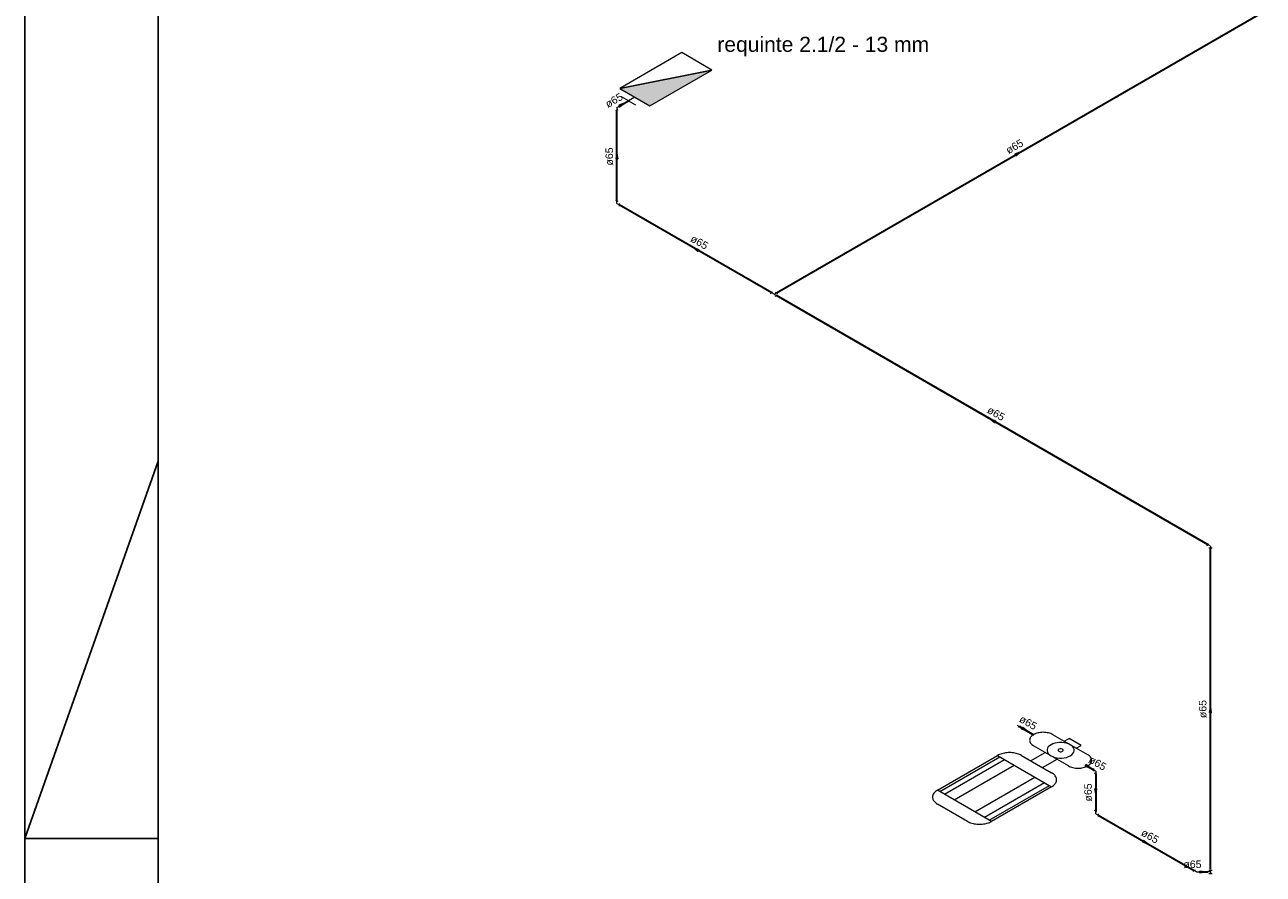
# Model space of a CAD drawing. Header units: millimetres. Extents: x 0 to 354, y 0 to 59.
# Tile 51 of 84: x 180 to 203, y 29 to 45. Entities that reach past the tile are written whole.
import ezdxf

# ---------------------------------------------------------------- set-up
doc = ezdxf.new("R2010")
doc.units = ezdxf.units.MM
for name, color, linetype, lineweight in [('HI-Conexões', 14, 'Continuous', 20), ('HI-Conexões detalhe', 14, 'Continuous', 20), ('HI-Sentido tubo', 14, 'Continuous', 20), ('HI-Textos conexão', 1, 'Continuous', 20), ('HI-Textos tubo', 1, 'Continuous', 20), ('HI-Tubos', 14, 'Continuous', 30), ('HI-Tubos detalhe', 14, 'Continuous', 30), ('Simbolos', 3, 'Continuous', 20), ('Simbolos_int', 1, 'Continuous', 5)]:
    doc.layers.add(name, color=color, linetype=linetype, lineweight=lineweight)
doc.styles.add('Arial', font='arial.ttf')
doc.styles.get("Standard").update_dxf_attribs({"font": 'arial.ttf'})
doc.dimstyles.get("Standard").update_dxf_attribs({"dimtxt": 0.18, "dimasz": 0.18, "dimexe": 0.18, "dimexo": 0.0625, "dimgap": 0.09, "dimtad": 0, "dimtih": 1, "dimtoh": 1, "dimdec": 4, "dimzin": 0, "dimdsep": 46, "dimtxsty": 'Standard', "dimcen": 0.09, "dimadec": 0, "dimazin": 0, "dimtfac": 1, "dimtdec": 4, "dimtofl": 0, "dimtmove": 0, "dimatfit": 3, "dimfxl": 1, "dimtolj": 1, "dimtzin": 0, "dimarcsym": 0})

msp = doc.modelspace()

# ---------------------------------------------------------------- hatches: boundary and pattern name
at = {"layer": 'Simbolos_int', "linetype": 'Continuous'}
msp.add_hatch(color=256, dxfattribs=at).paths.add_polyline_path([(191.1478, 43.7532), (191.7118, 43.4272), (192.8738, 44.0982)])

# ---------------------------------------------------------------- linework, layer by layer
msp.add_line((191.1478, 43.7532), (192.8738, 44.0982))
at = {"color": 1}
for p, q in [((182.5, 36.7714), (180, 29.7)), ((180, 29.7), (182.5, 29.7))]:
    msp.add_line(p, q, dxfattribs=at)
at = {"color": 2}
msp.add_lwpolyline([(180, 59.4), (180, 0), (264.1, 0), (264.1, 59.4)], close=True, dxfattribs=at)
at = {"color": 6}
msp.add_lwpolyline([(182.5, 58.4), (182.5, 1), (263.1, 1), (263.1, 58.4)], close=True, dxfattribs=at)
at = {"layer": 'HI-Conexões', "linetype": 'Continuous'}
for p, q in [((191.117, 41.6347), (191.0738, 41.66)), ((191.0953, 41.5975), (191.0953, 41.6472)), ((191.0953, 41.5975), (191.1385, 41.5722)), ((191.1385, 41.5975), (191.1385, 41.5472)), ((193.9748, 39.91), (194.0183, 39.9347)), ((194.0398, 39.8972), (193.9965, 39.9222)), ((194.0398, 39.8972), (194.083, 39.9222)), ((194.0615, 39.9347), (194.1048, 39.91)), ((194.0398, 39.8972), (194.083, 39.8722)), ((194.0615, 39.86), (194.1048, 39.8847)), ((202.1498, 35.1902), (202.193, 35.215)), ((202.2148, 35.1777), (202.1713, 35.2027)), ((202.2453, 35.1422), (202.184, 35.1422)), ((202.2148, 35.1777), (202.2148, 35.1422)), ((198.5948, 31.8225), (198.638, 31.7975)), ((198.6165, 31.785), (198.6598, 31.81)), ((200.0235, 31.013), (200.0235, 30.9632)), ((200.067, 30.9632), (200.0235, 30.988)), ((200.0885, 30.9007), (200.0453, 30.9255)), ((200.067, 30.9632), (200.067, 30.9132)), ((201.8898, 29.0855), (201.9333, 29.1105)), ((201.9548, 29.073), (201.9115, 29.098)), ((201.9548, 29.073), (202.016, 29.073)), ((202.016, 29.0907), (202.016, 29.0555)), ((202.1535, 29.0555), (202.1535, 29.0907)), ((202.2148, 29.073), (202.1535, 29.073)), ((202.184, 29.1085), (202.2453, 29.1085)), ((202.2453, 29.0377), (202.184, 29.0377)), ((202.2148, 29.073), (202.2148, 29.1085)), ((202.2148, 29.073), (202.2148, 29.0377))]:
    msp.add_line(p, q, dxfattribs=at)
at = {"layer": 'HI-Conexões detalhe', "linetype": 'Continuous'}
for p, q in [((191.0953, 43.3972), (191.1385, 43.4222)), ((191.0953, 43.3972), (191.0953, 43.3475)), ((191.1385, 43.4472), (191.1385, 43.3972)), ((191.0738, 43.3347), (191.117, 43.3597)), ((200.0885, 30.2005), (200.0453, 30.2255)), ((200.067, 30.163), (200.067, 30.2132)), ((200.067, 30.163), (200.1103, 30.138)), ((200.1103, 30.163), (200.1103, 30.113))]:
    msp.add_line(p, q, dxfattribs=at)
at = {"layer": 'HI-Tubos'}
for p, q in [((194.083, 39.9222), (203.1505, 45.1575)), ((193.9965, 39.9222), (191.1385, 41.5722)), ((202.1713, 35.2027), (194.083, 39.8722)), ((202.2148, 29.123), (202.2148, 35.1277)), ((198.638, 31.7975), (198.902, 31.6452)), ((199.933, 31.0405), (200.0235, 30.988)), ((200.1103, 30.138), (201.9115, 29.098)), ((202.0048, 29.073), (202.1648, 29.073))]:
    msp.add_line(p, q, dxfattribs=at)
at = {"layer": 'HI-Tubos detalhe'}
for p, q in [((191.1385, 43.4222), (191.3118, 43.5222)), ((191.0953, 41.6472), (191.0953, 43.3475)), ((200.067, 30.9132), (200.067, 30.2132))]:
    msp.add_line(p, q, dxfattribs=at)
at = {"layer": 'Simbolos'}
for p, q in [((191.3118, 43.5222), (191.1808, 43.5982)), ((191.4298, 43.5902), (191.3118, 43.5222)), ((191.3118, 43.5222), (191.4438, 43.4462)), ((199.916, 31.2682), (199.263, 31.6452)), ((199.477, 31.5222), (199.567, 31.5742)), ((199.792, 31.4442), (199.567, 31.5742)), ((199.555, 31.0602), (198.902, 31.4372)), ((199.702, 31.3922), (199.792, 31.4442)), ((197.101, 30.6052), (198.227, 31.2552)), ((197.144, 30.5812), (198.269, 31.2312)), ((197.234, 30.5292), (198.359, 31.1792)), ((198.227, 31.2552), (199.24, 30.6702)), ((198.677, 31.2552), (199.24, 30.9302)), ((198.846, 31.1582), (199.116, 31.3142)), ((199.071, 31.0282), (199.342, 31.1842)), ((197.414, 30.4252), (198.54, 31.0752)), ((197.802, 30.2012), (198.928, 30.8512)), ((197.982, 30.0972), (199.108, 30.7472)), ((198.072, 30.0452), (199.198, 30.6952)), ((199.24, 30.6702), (198.114, 30.0202)), ((198.114, 30.0202), (197.101, 30.6052)), ((197.664, 30.0202), (197.101, 30.3452))]:
    msp.add_line(p, q, dxfattribs=at)
msp.add_lwpolyline([(191.7118, 43.4272), (192.8738, 44.0982), (192.3088, 44.4242), (191.1478, 43.7532), (191.7118, 43.4272)], close=True, dxfattribs=at)
for points in [[(199.263, 31.6452), (199.244, 31.6552), (199.224, 31.6642), (199.203, 31.6712), (199.18, 31.6772), (199.157, 31.6822), (199.132, 31.6862), (199.108, 31.6882), (199.083, 31.6892), (199.058, 31.6882), (199.033, 31.6862), (199.009, 31.6822), (198.985, 31.6772), (198.962, 31.6712), (198.941, 31.6642), (198.921, 31.6552), (198.902, 31.6452), (198.886, 31.6352), (198.871, 31.6232), (198.858, 31.6112), (198.847, 31.5982), (198.839, 31.5842), (198.833, 31.5702), (198.829, 31.5562), (198.828, 31.5412), (198.829, 31.5272), (198.833, 31.5132), (198.839, 31.4992), (198.847, 31.4852), (198.858, 31.4722), (198.871, 31.4602), (198.886, 31.4482), (198.902, 31.4372)], [(199.589, 31.4572), (199.555, 31.4732), (199.517, 31.4862), (199.475, 31.4952), (199.431, 31.5002), (199.387, 31.5002), (199.343, 31.4952), (199.301, 31.4862), (199.263, 31.4732), (199.229, 31.4572), (199.2, 31.4372), (199.178, 31.4152), (199.163, 31.3912), (199.155, 31.3662), (199.155, 31.3402), (199.163, 31.3152), (199.178, 31.2912), (199.2, 31.2692), (199.229, 31.2492), (199.263, 31.2332), (199.301, 31.2202), (199.343, 31.2112), (199.387, 31.2062), (199.431, 31.2062), (199.475, 31.2112), (199.517, 31.2202), (199.555, 31.2332), (199.589, 31.2492), (199.618, 31.2692), (199.64, 31.2912), (199.655, 31.3152), (199.663, 31.3402), (199.663, 31.3662), (199.655, 31.3912), (199.64, 31.4152), (199.618, 31.4372), (199.589, 31.4572)], [(199.443, 31.3722), (199.421, 31.3802), (199.397, 31.3802), (199.375, 31.3722), (199.363, 31.3602), (199.363, 31.3462), (199.375, 31.3332), (199.397, 31.3262), (199.421, 31.3262), (199.443, 31.3332), (199.455, 31.3462), (199.455, 31.3602), (199.443, 31.3722)], [(198.677, 31.2552), (198.659, 31.2652), (198.639, 31.2742), (198.618, 31.2822), (198.597, 31.2892), (198.574, 31.2952), (198.551, 31.3002), (198.526, 31.3042), (198.502, 31.3072), (198.477, 31.3092), (198.452, 31.3092), (198.427, 31.3092), (198.402, 31.3072), (198.378, 31.3042), (198.354, 31.3002), (198.33, 31.2952), (198.308, 31.2892), (198.286, 31.2822), (198.265, 31.2742), (198.245, 31.2652), (198.227, 31.2552)], [(199.555, 31.0602), (199.574, 31.0512), (199.594, 31.0422), (199.615, 31.0352), (199.638, 31.0292), (199.662, 31.0242), (199.686, 31.0202), (199.711, 31.0182), (199.736, 31.0172), (199.761, 31.0182), (199.785, 31.0202), (199.809, 31.0242), (199.833, 31.0292), (199.856, 31.0352), (199.877, 31.0422), (199.897, 31.0512), (199.916, 31.0602), (199.932, 31.0712), (199.947, 31.0832), (199.96, 31.0952), (199.971, 31.1082), (199.979, 31.1222), (199.985, 31.1362), (199.989, 31.1502), (199.99, 31.1642), (199.989, 31.1792), (199.985, 31.1932), (199.979, 31.2072), (199.971, 31.2212), (199.96, 31.2342), (199.947, 31.2462), (199.932, 31.2582), (199.916, 31.2682)], [(199.24, 30.6702), (199.257, 30.6812), (199.273, 30.6922), (199.287, 30.7042), (199.299, 30.7172), (199.309, 30.7302), (199.318, 30.7442), (199.325, 30.7582), (199.33, 30.7722), (199.332, 30.7862), (199.333, 30.8002), (199.332, 30.8152), (199.33, 30.8292), (199.325, 30.8432), (199.318, 30.8572), (199.309, 30.8712), (199.299, 30.8842), (199.287, 30.8972), (199.273, 30.9092), (199.257, 30.9202), (199.24, 30.9302)], [(197.101, 30.6052), (197.084, 30.5952), (197.069, 30.5842), (197.055, 30.5722), (197.043, 30.5592), (197.032, 30.5462), (197.023, 30.5322), (197.017, 30.5182), (197.012, 30.5042), (197.009, 30.4902), (197.008, 30.4752), (197.009, 30.4612), (197.012, 30.4472), (197.017, 30.4332), (197.023, 30.4192), (197.032, 30.4052), (197.043, 30.3922), (197.055, 30.3792), (197.069, 30.3672), (197.084, 30.3562), (197.101, 30.3452)], [(197.664, 30.0202), (197.682, 30.0112), (197.702, 30.0022), (197.723, 29.9942), (197.745, 29.9872), (197.767, 29.9812), (197.791, 29.9762), (197.815, 29.9722), (197.839, 29.9692), (197.864, 29.9672), (197.889, 29.9672), (197.914, 29.9672), (197.939, 29.9692), (197.964, 29.9722), (197.988, 29.9762), (198.011, 29.9812), (198.034, 29.9872), (198.056, 29.9942), (198.076, 30.0022), (198.096, 30.0112), (198.114, 30.0202)]]:
    msp.add_lwpolyline(points, dxfattribs=at)

# ---------------------------------------------------------------- texts
at = {"layer": 'HI-Textos conexão', "insert": (192.976, 44.3542), "char_height": 0.2824, "width": 7.45536, "attachment_point": 7, "line_spacing_factor": 0.798, "style": 'Arial'}
msp.add_mtext('requinte 2.1/2 - 13 mm', dxfattribs=at)
at = {"layer": 'HI-Textos tubo', "char_height": 0.1412, "width": 0.50832, "attachment_point": 8, "line_spacing_factor": 0.798, "style": 'Arial'}
for insert, rotation in [((191.0767, 43.4688), 30.00007), ((198.5811, 42.6017), 30.00007), ((191.0257, 42.4782), 90.00021), ((192.6028, 40.8092), 329.99993), ((198.1626, 37.5988), 329.99993), ((202.1442, 32.1249), 90.00021), ((198.7629, 31.8084), 329.99993), ((200.0638, 31.0471), 329.99993), ((199.9964, 30.5626), 90.00021), ((201.0467, 29.6803), 329.99993)]:
    msp.add_mtext('ø65', dxfattribs=dict(at, insert=insert, rotation=rotation))
at = {"layer": 'HI-Textos tubo', "insert": (201.8785, 29.1432), "char_height": 0.1412, "width": 0.50832, "attachment_point": 8, "line_spacing_factor": 0.798, "style": 'Arial'}
msp.add_mtext('ø65', dxfattribs=at)

# ---------------------------------------------------------------- leaders
at = {"layer": 'HI-Sentido tubo'}
for points in [[(191.234, 43.4775), (191.173, 43.4422)], [(191.0953, 42.5327), (191.0953, 42.462)], [(198.6475, 42.5575), (198.5863, 42.5222)], [(192.537, 40.765), (192.598, 40.7297)], [(198.0968, 37.5552), (198.1578, 37.5197)], [(202.2148, 32.1607), (202.2148, 32.09)], [(198.77, 31.7214), (198.7088, 31.7566)], [(199.9675, 31.0205), (199.9065, 31.0557)], [(200.067, 30.5277), (200.067, 30.5985)], [(201.0415, 29.6005), (200.9803, 29.6357)], [(202.12, 29.073), (202.0495, 29.073)]]:
    msp.add_leader(points, dimstyle='Standard', override={"dimasz": 0.1, "dimldrblk": 'CLOSED'}, dxfattribs=at)

doc.saveas('drawing.dxf')
